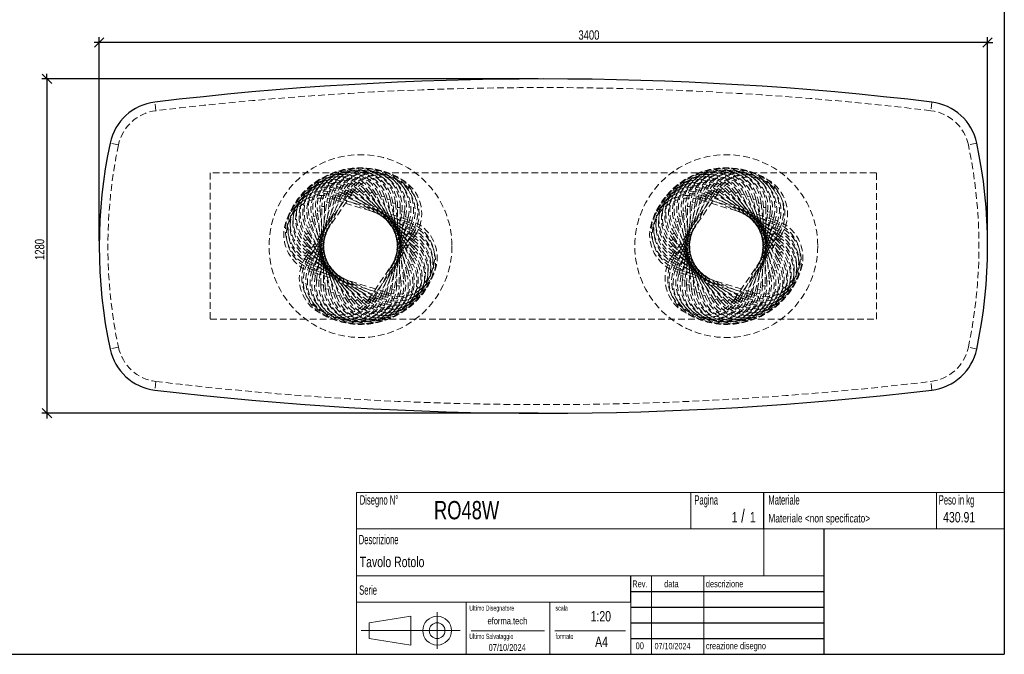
# Model space of a CAD drawing. Header units: millimetres. Extents: x 5 to 292, y 5 to 205.
# Tile 2 of 3: x 104 to 292, y 5 to 127. Entities that reach past the tile are written whole.
import ezdxf

# ---------------------------------------------------------------- set-up
doc = ezdxf.new("R2010")
doc.units = ezdxf.units.MM
doc.linetypes.add('HIDDEN', pattern=[1.905, 1.27, -0.635])
doc.layers.add('FORMAT', color=7, linetype='Continuous')
doc.styles.add('SLDTEXTSTYLE0', font='TXT', dxfattribs={"width": 0.605})
doc.styles.add('SLDTEXTSTYLE1', font='TXT', dxfattribs={"width": 0.75})
doc.dimstyles.new('SLDDIMSTYLE0', dxfattribs={"dimtxt": 1.8, "dimasz": 1.8, "dimexe": 0, "dimexo": 0.0625, "dimgap": 0.45, "dimtad": 1, "dimlfac": 20, "dimrnd": 1e-09, "dimzin": 12, "dimdsep": 46, "dimtxsty": 'SLDTEXTSTYLE1', "dimblk1": 'OBLIQUE', "dimblk2": 'OBLIQUE', "dimsah": 1, "dimcen": 0.09, "dimadec": 0, "dimazin": 3, "dimtfac": 1, "dimtmove": 0, "dimatfit": 0, "dimldrblk": 'OBLIQUE', "dimfxl": 0, "dimfrac": 2, "dimtolj": 1, "dimtzin": 12, "dimarcsym": 0})

# ---------------------------------------------------------------- blocks, each defined once
blk = doc.blocks.new('_Oblique')
at = {"color": 0, "linetype": 'ByBlock', "lineweight": -2}
blk.add_line((-0.5, -0.5), (0.5, 0.5), dxfattribs=at)
blk = doc.blocks.new('_D_1')
at = {"layer": 'FORMAT', "color": 7}
for p, q in [((202.8, 115.16), (107.8, 115.16)), ((108.8, 115.16), (108.8, 116.16)), ((108.8, 115.16), (108.8, 51.16)), ((202.8, 51.16), (107.8, 51.16)), ((108.8, 51.16), (108.8, 50.16))]:
    blk.add_line(p, q, dxfattribs=at)
at = {"layer": 'FORMAT', "color": 7, "xscale": 1.8, "yscale": 1.8}
for p, rotation in [((108.8, 115.16, 17.8), 270.0000000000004), ((108.8, 51.16, 17.8), 90.0000000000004)]:
    blk.add_blockref('_Oblique', p, dxfattribs=dict(at, rotation=rotation))
at = {"layer": 'FORMAT', "color": 7, "insert": (106.48, 80.5), "char_height": 1.8, "attachment_point": 1, "rotation": 90, "style": 'SLDTEXTSTYLE1'}
blk.add_mtext('1280', dxfattribs=at)
blk = doc.blocks.new('_D_2')
at = {"layer": 'FORMAT', "color": 7}
for p, q in [((118.8, 84.16), (118.8, 123.15)), ((288.8, 84.16), (288.8, 123.15)), ((118.8, 122.15), (117.8, 122.15)), ((288.8, 122.15), (118.8, 122.15)), ((288.8, 122.15), (289.8, 122.15))]:
    blk.add_line(p, q, dxfattribs=at)
at = {"layer": 'FORMAT', "color": 7, "xscale": 1.8, "yscale": 1.8}
blk.add_blockref('_Oblique', (118.8, 122.15, 17.8), dxfattribs=at)
at = {"layer": 'FORMAT', "color": 7, "xscale": 1.8, "yscale": 1.8, "rotation": 180.0000000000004}
blk.add_blockref('_Oblique', (288.8, 122.15, 17.8), dxfattribs=at)
at = {"layer": 'FORMAT', "color": 7, "insert": (210.5, 124.47), "char_height": 1.8, "attachment_point": 1, "style": 'SLDTEXTSTYLE1'}
blk.add_mtext('3400', dxfattribs=at)

msp = doc.modelspace()

# ---------------------------------------------------------------- linework, layer by layer
at = {"color": 7, "linetype": 'HIDDEN', "lineweight": 18}
for p, q in [((129.65471, 109.08255), (129.45845, 110.72083)), ((278.13874, 110.72083), (277.94248, 109.08255)), ((122.47956, 102.52411), (120.86546, 102.86642)), ((286.73173, 102.86642), (285.11763, 102.52411)), ((267.5486, 97.15775), (140.0486, 97.15775)), ((140.0486, 97.15775), (140.0486, 69.15775)), ((267.5486, 69.15775), (267.5486, 97.15775)), ((158.37987, 81.17027), (166.81112, 93.57648)), ((158.6829, 79.96828), (165.60913, 93.27344)), ((167.22466, 93.29543), (158.79341, 80.88923)), ((159.1241, 78.80986), (164.45071, 92.83224)), ((166.05263, 93.04257), (159.12641, 79.73741)), ((164.91812, 92.65469), (159.59151, 78.6323)), ((163.8191, 92.52282), (163.67291, 92.04467)), ((163.8191, 92.52282), (163.67291, 92.04467)), ((163.8191, 92.52282), (178.16367, 88.13724)), ((164.45071, 92.83224), (164.91812, 92.65469)), ((164.45071, 92.83224), (164.91812, 92.65469)), ((164.94573, 93.03982), (164.74476, 92.58199)), ((164.94573, 93.03982), (164.74476, 92.58199)), ((178.4797, 86.55278), (164.74476, 92.58199)), ((164.94573, 93.03982), (178.68067, 87.01061)), ((165.60913, 93.27344), (166.05263, 93.04257)), ((165.60913, 93.27344), (166.05263, 93.04257)), ((166.125, 93.42185), (165.87198, 92.9906)), ((166.125, 93.42185), (165.87198, 92.9906)), ((178.80968, 85.40009), (165.87198, 92.9906)), ((166.125, 93.42185), (179.0627, 85.83135)), ((166.81112, 93.57648), (167.22466, 93.29543)), ((166.81112, 93.57648), (167.22466, 93.29543)), ((167.34078, 93.66369), (167.03917, 93.26489)), ((167.34078, 93.66369), (167.03917, 93.26489)), ((179.00293, 84.21677), (167.03917, 93.26489)), ((167.34078, 93.66369), (179.30454, 84.61557)), ((168.57647, 93.76202), (168.2304, 93.40114)), ((168.57647, 93.76202), (168.2304, 93.40114)), ((179.0568, 83.01899), (168.2304, 93.40114)), ((168.57647, 93.76202), (179.40287, 83.37987)), ((169.81519, 93.71552), (169.42938, 93.39748)), ((169.81519, 93.71552), (169.42938, 93.39748)), ((178.97055, 81.82311), (169.42938, 93.39748)), ((169.81519, 93.71552), (179.35637, 82.14115)), ((171.04003, 93.52481), (170.61975, 93.25395)), ((171.04003, 93.52481), (170.61975, 93.25395)), ((178.74537, 80.64545), (170.61975, 93.25395)), ((171.04003, 93.52481), (179.16566, 80.91631)), ((172.23426, 93.1925), (171.78525, 92.97253)), ((172.23426, 93.1925), (171.78525, 92.97253)), ((178.38433, 79.50211), (171.78525, 92.97253)), ((172.23426, 93.1925), (178.83335, 79.72208)), ((173.38156, 92.72312), (172.90995, 92.55704)), ((173.38156, 92.72312), (172.90995, 92.55704)), ((177.89236, 78.4087), (172.90995, 92.55704)), ((173.38156, 92.72312), (178.36397, 78.57478)), ((228.37987, 81.17027), (236.81112, 93.57648)), ((228.6829, 79.96828), (235.60913, 93.27344)), ((237.22466, 93.29543), (228.79341, 80.88923)), ((229.1241, 78.80986), (234.45071, 92.83224)), ((236.05263, 93.04257), (229.12641, 79.73741)), ((234.91812, 92.65469), (229.59151, 78.6323)), ((233.8191, 92.52282), (233.67291, 92.04467)), ((233.8191, 92.52282), (233.67291, 92.04467)), ((233.8191, 92.52282), (248.16367, 88.13724)), ((234.45071, 92.83224), (234.91812, 92.65469)), ((234.45071, 92.83224), (234.91812, 92.65469)), ((234.94573, 93.03982), (234.74476, 92.58199)), ((234.94573, 93.03982), (234.74476, 92.58199)), ((248.4797, 86.55278), (234.74476, 92.58199)), ((234.94573, 93.03982), (248.68067, 87.01061)), ((235.60913, 93.27344), (236.05263, 93.04257)), ((235.60913, 93.27344), (236.05263, 93.04257)), ((236.125, 93.42185), (235.87198, 92.9906)), ((236.125, 93.42185), (235.87198, 92.9906)), ((248.80968, 85.40009), (235.87198, 92.9906)), ((236.125, 93.42185), (249.0627, 85.83135)), ((236.81112, 93.57648), (237.22466, 93.29543)), ((236.81112, 93.57648), (237.22466, 93.29543)), ((237.34078, 93.66369), (237.03917, 93.26489)), ((237.34078, 93.66369), (237.03917, 93.26489)), ((249.00293, 84.21677), (237.03917, 93.26489)), ((237.34078, 93.66369), (249.30454, 84.61557)), ((238.57647, 93.76202), (238.2304, 93.40114)), ((238.57647, 93.76202), (238.2304, 93.40114)), ((249.0568, 83.01899), (238.2304, 93.40114)), ((238.57647, 93.76202), (249.40287, 83.37987)), ((239.81519, 93.71552), (239.42938, 93.39748)), ((239.81519, 93.71552), (239.42938, 93.39748)), ((248.97055, 81.82311), (239.42938, 93.39748)), ((239.81519, 93.71552), (249.35637, 82.14115)), ((241.04003, 93.52481), (240.61975, 93.25395)), ((241.04003, 93.52481), (240.61975, 93.25395)), ((248.74537, 80.64545), (240.61975, 93.25395)), ((241.04003, 93.52481), (249.16566, 80.91631)), ((242.23426, 93.1925), (241.78525, 92.97253)), ((242.23426, 93.1925), (241.78525, 92.97253)), ((248.38433, 79.50211), (241.78525, 92.97253)), ((242.23426, 93.1925), (248.83335, 79.72208)), ((243.38156, 92.72312), (242.90995, 92.55704)), ((243.38156, 92.72312), (242.90995, 92.55704)), ((247.89236, 78.4087), (242.90995, 92.55704)), ((243.38156, 92.72312), (248.36397, 78.57478)), ((159.69744, 77.71082), (163.35167, 92.2589)), ((163.8366, 92.13709), (160.18238, 77.58901)), ((160.3951, 76.68618), (162.32703, 91.56125)), ((162.82286, 91.49685), (160.89093, 76.62178)), ((161.20753, 75.74993), (161.39078, 90.74881)), ((161.39078, 90.74881), (161.89075, 90.74271)), ((161.39078, 90.74881), (161.89075, 90.74271)), ((161.89075, 90.74271), (161.70749, 75.74383)), ((162.32703, 91.56125), (162.82286, 91.49685)), ((162.32703, 91.56125), (162.82286, 91.49685)), ((163.35167, 92.2589), (163.8366, 92.13709)), ((163.35167, 92.2589), (163.8366, 92.13709)), ((178.01748, 87.65909), (163.67291, 92.04467)), ((174.46626, 92.1231), (173.97849, 92.01318)), ((174.46626, 92.1231), (173.97849, 92.01318)), ((177.27618, 77.38016), (173.97849, 92.01318)), ((174.46626, 92.1231), (177.76395, 77.49008)), ((175.47355, 91.40062), (174.97629, 91.34836)), ((175.47355, 91.40062), (174.97629, 91.34836)), ((176.54421, 76.43053), (174.97629, 91.34836)), ((175.47355, 91.40062), (177.04147, 76.4828)), ((175.70645, 75.57279), (175.8897, 90.57167)), ((176.38966, 90.56556), (175.8897, 90.57167)), ((176.38966, 90.56556), (175.8897, 90.57167)), ((176.38966, 90.56556), (176.20641, 75.56668)), ((229.69744, 77.71082), (233.35167, 92.2589)), ((233.8366, 92.13709), (230.18238, 77.58901)), ((230.3951, 76.68618), (232.32703, 91.56125)), ((232.82286, 91.49685), (230.89093, 76.62178)), ((231.20753, 75.74993), (231.39078, 90.74881)), ((231.39078, 90.74881), (231.89075, 90.74271)), ((231.39078, 90.74881), (231.89075, 90.74271)), ((231.89075, 90.74271), (231.70749, 75.74383)), ((232.32703, 91.56125), (232.82286, 91.49685)), ((232.32703, 91.56125), (232.82286, 91.49685)), ((233.35167, 92.2589), (233.8366, 92.13709)), ((233.35167, 92.2589), (233.8366, 92.13709)), ((248.01748, 87.65909), (233.67291, 92.04467)), ((244.46626, 92.1231), (243.97849, 92.01318)), ((244.46626, 92.1231), (243.97849, 92.01318)), ((247.27618, 77.38016), (243.97849, 92.01318)), ((244.46626, 92.1231), (247.76395, 77.49008)), ((245.47355, 91.40062), (244.97629, 91.34836)), ((245.47355, 91.40062), (244.97629, 91.34836)), ((246.54421, 76.43053), (244.97629, 91.34836)), ((245.47355, 91.40062), (247.04147, 76.4828)), ((245.70645, 75.57279), (245.8897, 90.57167)), ((246.38966, 90.56556), (245.8897, 90.57167)), ((246.38966, 90.56556), (245.8897, 90.57167)), ((246.38966, 90.56556), (246.20641, 75.56668)), ((159.83324, 88.82541), (160.32101, 88.93533)), ((159.83324, 88.82541), (160.32101, 88.93533)), ((163.13093, 74.19239), (159.83324, 88.82541)), ((160.32101, 88.93533), (163.6187, 74.30231)), ((160.55572, 89.8327), (161.05298, 89.88496)), ((160.55572, 89.8327), (161.05298, 89.88496)), ((162.12365, 74.91487), (160.55572, 89.8327)), ((161.05298, 89.88496), (162.62091, 74.96713)), ((173.76059, 74.1784), (177.41481, 88.72648)), ((177.89975, 88.60467), (174.24552, 74.05659)), ((174.77433, 74.81864), (176.70626, 89.69371)), ((177.2021, 89.62931), (175.27016, 74.75425)), ((177.2021, 89.62931), (176.70626, 89.69371)), ((177.2021, 89.62931), (176.70626, 89.69371)), ((177.89975, 88.60467), (177.41481, 88.72648)), ((177.89975, 88.60467), (177.41481, 88.72648)), ((229.83324, 88.82541), (230.32101, 88.93533)), ((229.83324, 88.82541), (230.32101, 88.93533)), ((233.13093, 74.19239), (229.83324, 88.82541)), ((230.32101, 88.93533), (233.6187, 74.30231)), ((230.55572, 89.8327), (231.05298, 89.88496)), ((230.55572, 89.8327), (231.05298, 89.88496)), ((232.12365, 74.91487), (230.55572, 89.8327)), ((231.05298, 89.88496), (232.62091, 74.96713)), ((243.76059, 74.1784), (247.41481, 88.72648)), ((247.89975, 88.60467), (244.24552, 74.05659)), ((244.77433, 74.81864), (246.70626, 89.69371)), ((247.2021, 89.62931), (245.27016, 74.75425)), ((247.2021, 89.62931), (246.70626, 89.69371)), ((247.2021, 89.62931), (246.70626, 89.69371)), ((247.89975, 88.60467), (247.41481, 88.72648)), ((247.89975, 88.60467), (247.41481, 88.72648)), ((158.76385, 86.59341), (159.21286, 86.81338)), ((158.76385, 86.59341), (159.21286, 86.81338)), ((159.21286, 86.81338), (165.81195, 73.34297)), ((159.23322, 87.74071), (159.70483, 87.90679)), ((159.23322, 87.74071), (159.70483, 87.90679)), ((164.21563, 73.59237), (159.23322, 87.74071)), ((159.70483, 87.90679), (164.68725, 73.75845)), ((172.67907, 73.6608), (178.00568, 87.68319)), ((178.47309, 87.50564), (173.14649, 73.48325)), ((178.47309, 87.50564), (178.00568, 87.68319)), ((178.47309, 87.50564), (178.00568, 87.68319)), ((178.01748, 87.65909), (178.16367, 88.13724)), ((178.01748, 87.65909), (178.16367, 88.13724)), ((178.4797, 86.55278), (178.68067, 87.01061)), ((178.4797, 86.55278), (178.68067, 87.01061)), ((228.76385, 86.59341), (229.21286, 86.81338)), ((228.76385, 86.59341), (229.21286, 86.81338)), ((229.21286, 86.81338), (235.81195, 73.34297)), ((229.23322, 87.74071), (229.70483, 87.90679)), ((229.23322, 87.74071), (229.70483, 87.90679)), ((234.21563, 73.59237), (229.23322, 87.74071)), ((229.70483, 87.90679), (234.68725, 73.75845)), ((242.67907, 73.6608), (248.00568, 87.68319)), ((248.47309, 87.50564), (243.14649, 73.48325)), ((248.47309, 87.50564), (248.00568, 87.68319)), ((248.47309, 87.50564), (248.00568, 87.68319)), ((248.01748, 87.65909), (248.16367, 88.13724)), ((248.01748, 87.65909), (248.16367, 88.13724)), ((248.4797, 86.55278), (248.68067, 87.01061)), ((248.4797, 86.55278), (248.68067, 87.01061)), ((158.43153, 85.39918), (158.85182, 85.67004)), ((158.43153, 85.39918), (158.85182, 85.67004)), ((166.55716, 72.79069), (158.43153, 85.39918)), ((165.36293, 73.123), (158.76385, 86.59341)), ((158.85182, 85.67004), (166.97744, 73.06154)), ((170.37253, 73.02006), (178.80379, 85.42627)), ((179.21733, 85.14523), (170.78607, 72.73902)), ((171.54456, 73.27292), (178.47079, 86.57809)), ((178.91429, 86.34721), (171.98806, 73.04205)), ((178.91429, 86.34721), (178.47079, 86.57809)), ((178.91429, 86.34721), (178.47079, 86.57809)), ((179.21733, 85.14523), (178.80379, 85.42627)), ((179.21733, 85.14523), (178.80379, 85.42627)), ((178.80968, 85.40009), (179.0627, 85.83135)), ((178.80968, 85.40009), (179.0627, 85.83135)), ((228.43153, 85.39918), (228.85182, 85.67004)), ((228.43153, 85.39918), (228.85182, 85.67004)), ((236.55716, 72.79069), (228.43153, 85.39918)), ((235.36293, 73.123), (228.76385, 86.59341)), ((228.85182, 85.67004), (236.97744, 73.06154)), ((240.37253, 73.02006), (248.80379, 85.42627)), ((249.21733, 85.14523), (240.78607, 72.73902)), ((241.54456, 73.27292), (248.47079, 86.57809)), ((248.91429, 86.34721), (241.98806, 73.04205)), ((248.91429, 86.34721), (248.47079, 86.57809)), ((248.91429, 86.34721), (248.47079, 86.57809)), ((249.21733, 85.14523), (248.80379, 85.42627)), ((249.21733, 85.14523), (248.80379, 85.42627)), ((248.80968, 85.40009), (249.0627, 85.83135)), ((248.80968, 85.40009), (249.0627, 85.83135)), ((158.19432, 82.93562), (158.54039, 83.2965)), ((158.19432, 82.93562), (158.54039, 83.2965)), ((169.02072, 72.55347), (158.19432, 82.93562)), ((158.24082, 84.17434), (158.62664, 84.49238)), ((158.24082, 84.17434), (158.62664, 84.49238)), ((167.782, 72.59998), (158.24082, 84.17434)), ((158.54039, 83.2965), (169.3668, 72.91435)), ((158.62664, 84.49238), (168.16781, 72.91801)), ((179.00293, 84.21677), (179.30454, 84.61557)), ((179.00293, 84.21677), (179.30454, 84.61557)), ((179.0568, 83.01899), (179.40287, 83.37987)), ((179.0568, 83.01899), (179.40287, 83.37987)), ((228.19432, 82.93562), (228.54039, 83.2965)), ((228.19432, 82.93562), (228.54039, 83.2965)), ((239.02072, 72.55347), (228.19432, 82.93562)), ((228.24082, 84.17434), (228.62664, 84.49238)), ((228.24082, 84.17434), (228.62664, 84.49238)), ((237.782, 72.59998), (228.24082, 84.17434)), ((228.54039, 83.2965), (239.3668, 72.91435)), ((228.62664, 84.49238), (238.16781, 72.91801)), ((249.00293, 84.21677), (249.30454, 84.61557)), ((249.00293, 84.21677), (249.30454, 84.61557)), ((249.0568, 83.01899), (249.40287, 83.37987)), ((249.0568, 83.01899), (249.40287, 83.37987)), ((158.29266, 81.69993), (158.59426, 82.09872)), ((158.29266, 81.69993), (158.59426, 82.09872)), ((170.25642, 72.65181), (158.29266, 81.69993)), ((158.79341, 80.88923), (158.37987, 81.17027)), ((158.79341, 80.88923), (158.37987, 81.17027)), ((158.59426, 82.09872), (170.55802, 73.0506)), ((178.97055, 81.82311), (179.35637, 82.14115)), ((178.97055, 81.82311), (179.35637, 82.14115)), ((228.29266, 81.69993), (228.59426, 82.09872)), ((228.29266, 81.69993), (228.59426, 82.09872)), ((240.25642, 72.65181), (228.29266, 81.69993)), ((228.79341, 80.88923), (228.37987, 81.17027)), ((228.79341, 80.88923), (228.37987, 81.17027)), ((228.59426, 82.09872), (240.55802, 73.0506)), ((248.97055, 81.82311), (249.35637, 82.14115)), ((248.97055, 81.82311), (249.35637, 82.14115)), ((158.53449, 80.48415), (158.78751, 80.9154)), ((158.53449, 80.48415), (158.78751, 80.9154)), ((171.4722, 72.89364), (158.53449, 80.48415)), ((159.12641, 79.73741), (158.6829, 79.96828)), ((159.12641, 79.73741), (158.6829, 79.96828)), ((158.78751, 80.9154), (171.72521, 73.3249)), ((158.91652, 79.30489), (159.11749, 79.76272)), ((158.91652, 79.30489), (159.11749, 79.76272)), ((172.65146, 73.27567), (158.91652, 79.30489)), ((159.11749, 79.76272), (172.85243, 73.7335)), ((178.38433, 79.50211), (178.83335, 79.72208)), ((178.38433, 79.50211), (178.83335, 79.72208)), ((178.74537, 80.64545), (179.16566, 80.91631)), ((178.74537, 80.64545), (179.16566, 80.91631)), ((228.53449, 80.48415), (228.78751, 80.9154)), ((228.53449, 80.48415), (228.78751, 80.9154)), ((241.4722, 72.89364), (228.53449, 80.48415)), ((229.12641, 79.73741), (228.6829, 79.96828)), ((229.12641, 79.73741), (228.6829, 79.96828)), ((228.78751, 80.9154), (241.72521, 73.3249)), ((228.91652, 79.30489), (229.11749, 79.76272)), ((228.91652, 79.30489), (229.11749, 79.76272)), ((242.65146, 73.27567), (228.91652, 79.30489)), ((229.11749, 79.76272), (242.85243, 73.7335)), ((248.38433, 79.50211), (248.83335, 79.72208)), ((248.38433, 79.50211), (248.83335, 79.72208)), ((248.74537, 80.64545), (249.16566, 80.91631)), ((248.74537, 80.64545), (249.16566, 80.91631)), ((159.59151, 78.6323), (159.1241, 78.80986)), ((159.59151, 78.6323), (159.1241, 78.80986)), ((159.43352, 78.17825), (159.57971, 78.6564)), ((159.43352, 78.17825), (159.57971, 78.6564)), ((173.77809, 73.79267), (159.43352, 78.17825)), ((159.57971, 78.6564), (173.92428, 74.27083)), ((160.18238, 77.58901), (159.69744, 77.71082)), ((160.18238, 77.58901), (159.69744, 77.71082)), ((177.27618, 77.38016), (177.76395, 77.49008)), ((177.27618, 77.38016), (177.76395, 77.49008)), ((177.89236, 78.4087), (178.36397, 78.57478)), ((177.89236, 78.4087), (178.36397, 78.57478)), ((229.59151, 78.6323), (229.1241, 78.80986)), ((229.59151, 78.6323), (229.1241, 78.80986)), ((229.43352, 78.17825), (229.57971, 78.6564)), ((229.43352, 78.17825), (229.57971, 78.6564)), ((243.77809, 73.79267), (229.43352, 78.17825)), ((229.57971, 78.6564), (243.92428, 74.27083)), ((230.18238, 77.58901), (229.69744, 77.71082)), ((230.18238, 77.58901), (229.69744, 77.71082)), ((247.27618, 77.38016), (247.76395, 77.49008)), ((247.27618, 77.38016), (247.76395, 77.49008)), ((247.89236, 78.4087), (248.36397, 78.57478)), ((247.89236, 78.4087), (248.36397, 78.57478)), ((160.89093, 76.62178), (160.3951, 76.68618)), ((160.89093, 76.62178), (160.3951, 76.68618)), ((161.70749, 75.74383), (161.20753, 75.74993)), ((161.70749, 75.74383), (161.20753, 75.74993)), ((175.70645, 75.57279), (176.20641, 75.56668)), ((175.70645, 75.57279), (176.20641, 75.56668)), ((176.54421, 76.43053), (177.04147, 76.4828)), ((176.54421, 76.43053), (177.04147, 76.4828)), ((230.89093, 76.62178), (230.3951, 76.68618)), ((230.89093, 76.62178), (230.3951, 76.68618)), ((231.70749, 75.74383), (231.20753, 75.74993)), ((231.70749, 75.74383), (231.20753, 75.74993)), ((245.70645, 75.57279), (246.20641, 75.56668)), ((245.70645, 75.57279), (246.20641, 75.56668)), ((246.54421, 76.43053), (247.04147, 76.4828)), ((246.54421, 76.43053), (247.04147, 76.4828)), ((162.62091, 74.96713), (162.12365, 74.91487)), ((162.62091, 74.96713), (162.12365, 74.91487)), ((163.6187, 74.30231), (163.13093, 74.19239)), ((163.6187, 74.30231), (163.13093, 74.19239)), ((164.68725, 73.75845), (164.21563, 73.59237)), ((164.68725, 73.75845), (164.21563, 73.59237)), ((172.85243, 73.7335), (172.65146, 73.27567)), ((172.85243, 73.7335), (172.65146, 73.27567)), ((172.67907, 73.6608), (173.14649, 73.48325)), ((172.67907, 73.6608), (173.14649, 73.48325)), ((173.76059, 74.1784), (174.24552, 74.05659)), ((173.76059, 74.1784), (174.24552, 74.05659)), ((173.92428, 74.27083), (173.77809, 73.79267)), ((173.92428, 74.27083), (173.77809, 73.79267)), ((174.77433, 74.81864), (175.27016, 74.75425)), ((174.77433, 74.81864), (175.27016, 74.75425)), ((232.62091, 74.96713), (232.12365, 74.91487)), ((232.62091, 74.96713), (232.12365, 74.91487)), ((233.6187, 74.30231), (233.13093, 74.19239)), ((233.6187, 74.30231), (233.13093, 74.19239)), ((234.68725, 73.75845), (234.21563, 73.59237)), ((234.68725, 73.75845), (234.21563, 73.59237)), ((242.85243, 73.7335), (242.65146, 73.27567)), ((242.85243, 73.7335), (242.65146, 73.27567)), ((242.67907, 73.6608), (243.14649, 73.48325)), ((242.67907, 73.6608), (243.14649, 73.48325)), ((243.76059, 74.1784), (244.24552, 74.05659)), ((243.76059, 74.1784), (244.24552, 74.05659)), ((243.92428, 74.27083), (243.77809, 73.79267)), ((243.92428, 74.27083), (243.77809, 73.79267)), ((244.77433, 74.81864), (245.27016, 74.75425)), ((244.77433, 74.81864), (245.27016, 74.75425)), ((165.81195, 73.34297), (165.36293, 73.123)), ((165.81195, 73.34297), (165.36293, 73.123)), ((166.97744, 73.06154), (166.55716, 72.79069)), ((166.97744, 73.06154), (166.55716, 72.79069)), ((168.16781, 72.91801), (167.782, 72.59998)), ((168.16781, 72.91801), (167.782, 72.59998)), ((169.3668, 72.91435), (169.02072, 72.55347)), ((169.3668, 72.91435), (169.02072, 72.55347)), ((170.55802, 73.0506), (170.25642, 72.65181)), ((170.55802, 73.0506), (170.25642, 72.65181)), ((170.37253, 73.02006), (170.78607, 72.73902)), ((170.37253, 73.02006), (170.78607, 72.73902)), ((171.72521, 73.3249), (171.4722, 72.89364)), ((171.72521, 73.3249), (171.4722, 72.89364)), ((171.54456, 73.27292), (171.98806, 73.04205)), ((171.54456, 73.27292), (171.98806, 73.04205)), ((235.81195, 73.34297), (235.36293, 73.123)), ((235.81195, 73.34297), (235.36293, 73.123)), ((236.97744, 73.06154), (236.55716, 72.79069)), ((236.97744, 73.06154), (236.55716, 72.79069)), ((238.16781, 72.91801), (237.782, 72.59998)), ((238.16781, 72.91801), (237.782, 72.59998)), ((239.3668, 72.91435), (239.02072, 72.55347)), ((239.3668, 72.91435), (239.02072, 72.55347)), ((240.55802, 73.0506), (240.25642, 72.65181)), ((240.55802, 73.0506), (240.25642, 72.65181)), ((240.37253, 73.02006), (240.78607, 72.73902)), ((240.37253, 73.02006), (240.78607, 72.73902)), ((241.72521, 73.3249), (241.4722, 72.89364)), ((241.72521, 73.3249), (241.4722, 72.89364)), ((241.54456, 73.27292), (241.98806, 73.04205)), ((241.54456, 73.27292), (241.98806, 73.04205)), ((140.0486, 69.15775), (267.5486, 69.15775)), ((122.47956, 63.79138), (120.86546, 63.44907)), ((286.73173, 63.44907), (285.11763, 63.79138)), ((129.65471, 57.23295), (129.45845, 55.59466)), ((278.13874, 55.59466), (277.94248, 57.23295))]:
    msp.add_line(p, q, dxfattribs=at)
for centre in [(168.7986, 83.15775), (238.7986, 83.15775)]:
    msp.add_circle(centre, 17.5, dxfattribs=at)
at = {"color": 7, "linetype": 'Continuous', "lineweight": 25}
for centre, radius, start, end in [((203.7986, -509.84225), 625, 83.16882486, 96.83117514), ((130.64789, 100.79182), 10, 96.8311751, 168.0264734), ((276.9493, 100.79182), 10, 11.9735266, 83.1688249), ((213.7986, 83.15775), 95, 168.0264734, 191.9735266), ((193.7986, 83.15775), 95, 348.0264734, 11.9735266), ((130.64789, 65.52367), 10, 191.9735266, 263.1688249), ((276.9493, 65.52367), 10, 276.8311751, 348.0264734), ((203.7986, 676.15775), 625, 263.16882486, 276.83117514)]:
    msp.add_arc(centre, radius, start, end, dxfattribs=at)
at = {"color": 7, "linetype": 'HIDDEN', "lineweight": 18}
for centre, radius, start, end in [((203.7986, -509.84225), 623.35, 83.16882486, 96.83117514), ((130.64789, 100.79182), 8.35, 96.8311751, 168.0264734), ((276.9493, 100.79182), 8.35, 11.9735266, 83.1688249), ((213.7986, 83.15775), 93.35, 168.0264734, 191.9735266), ((193.7986, 83.15775), 93.35, 348.0264734, 11.9735266), ((168.01463, 90.61666), 7.5, 6, 186), ((168.89022, 90.65719), 7.5, 359.3, 179.3), ((169.76456, 90.59528), 7.5, 352.6, 172.6), ((238.01463, 90.61666), 7.5, 6, 186), ((238.89022, 90.65719), 7.5, 359.3, 179.3), ((239.76456, 90.59528), 7.5, 352.6, 172.6), ((164.02801, 88.94493), 7.5, 39.5, 219.5), ((164.73578, 89.462), 7.5, 32.8, 212.8), ((164.73578, 89.462), 7, 32.8, 212.8), ((164.73578, 89.462), 7, 32.8, 212.8), ((165.49905, 89.89295), 7.5, 26.1, 206.1), ((165.49905, 89.89295), 7, 26.1, 206.1), ((165.49905, 89.89295), 7, 26.1, 206.1), ((166.30739, 90.23192), 7.5, 19.4, 199.4), ((166.30739, 90.23192), 7, 19.4, 199.4), ((166.30739, 90.23192), 7, 19.4, 199.4), ((167.14975, 90.47426), 7.5, 12.7, 192.7), ((167.14975, 90.47426), 7, 12.7, 192.7), ((167.14975, 90.47426), 7, 12.7, 192.7), ((168.01463, 90.61666), 7, 6, 186), ((168.01463, 90.61666), 7, 6, 186), ((168.89022, 90.65719), 7, 359.3, 179.3), ((168.89022, 90.65719), 7, 359.3, 179.3), ((169.76456, 90.59528), 7, 352.6, 172.6), ((169.76456, 90.59528), 7, 352.6, 172.6), ((170.62571, 90.43179), 7.5, 345.9, 165.9), ((170.62571, 90.43179), 7, 345.9, 165.9), ((170.62571, 90.43179), 7, 345.9, 165.9), ((171.4619, 90.16894), 7.5, 339.2, 159.2), ((171.4619, 90.16894), 7, 339.2, 159.2), ((171.4619, 90.16894), 7, 339.2, 159.2), ((172.26171, 89.81033), 7.5, 332.5, 152.5), ((172.26171, 89.81033), 7, 332.5, 152.5), ((172.26171, 89.81033), 7, 332.5, 152.5), ((173.01422, 89.36085), 7.5, 325.8, 145.8), ((173.01422, 89.36085), 7, 325.8, 145.8), ((173.01422, 89.36085), 7, 325.8, 145.8), ((234.02801, 88.94493), 7.5, 39.5, 219.5), ((234.73578, 89.462), 7.5, 32.8, 212.8), ((234.73578, 89.462), 7, 32.8, 212.8), ((234.73578, 89.462), 7, 32.8, 212.8), ((235.49905, 89.89295), 7.5, 26.1, 206.1), ((235.49905, 89.89295), 7, 26.1, 206.1), ((235.49905, 89.89295), 7, 26.1, 206.1), ((236.30739, 90.23192), 7.5, 19.4, 199.4), ((236.30739, 90.23192), 7, 19.4, 199.4), ((236.30739, 90.23192), 7, 19.4, 199.4), ((237.14975, 90.47426), 7.5, 12.7, 192.7), ((237.14975, 90.47426), 7, 12.7, 192.7), ((237.14975, 90.47426), 7, 12.7, 192.7), ((238.01463, 90.61666), 7, 6, 186), ((238.01463, 90.61666), 7, 6, 186), ((238.89022, 90.65719), 7, 359.3, 179.3), ((238.89022, 90.65719), 7, 359.3, 179.3), ((239.76456, 90.59528), 7, 352.6, 172.6), ((239.76456, 90.59528), 7, 352.6, 172.6), ((240.62571, 90.43179), 7.5, 345.9, 165.9), ((240.62571, 90.43179), 7, 345.9, 165.9), ((240.62571, 90.43179), 7, 345.9, 165.9), ((241.4619, 90.16894), 7.5, 339.2, 159.2), ((241.4619, 90.16894), 7, 339.2, 159.2), ((241.4619, 90.16894), 7, 339.2, 159.2), ((242.26171, 89.81033), 7.5, 332.5, 152.5), ((242.26171, 89.81033), 7, 332.5, 152.5), ((242.26171, 89.81033), 7, 332.5, 152.5), ((243.01422, 89.36085), 7.5, 325.8, 145.8), ((243.01422, 89.36085), 7, 325.8, 145.8), ((243.01422, 89.36085), 7, 325.8, 145.8), ((162.32974, 86.953), 7.5, 59.6, 239.6), ((162.81672, 87.68181), 7.5, 52.9, 232.9), ((162.81672, 87.68181), 7, 52.9, 232.9), ((162.81672, 87.68181), 7, 52.9, 232.9), ((163.38539, 88.34882), 7.5, 46.2, 226.2), ((163.38539, 88.34882), 7, 46.2, 226.2), ((163.38539, 88.34882), 7, 46.2, 226.2), ((164.02801, 88.94493), 7, 39.5, 219.5), ((164.02801, 88.94493), 7, 39.5, 219.5), ((232.32974, 86.953), 7.5, 59.6, 239.6), ((232.81672, 87.68181), 7.5, 52.9, 232.9), ((232.81672, 87.68181), 7, 52.9, 232.9), ((232.81672, 87.68181), 7, 52.9, 232.9), ((233.38539, 88.34882), 7.5, 46.2, 226.2), ((233.38539, 88.34882), 7, 46.2, 226.2), ((233.38539, 88.34882), 7, 46.2, 226.2), ((234.02801, 88.94493), 7, 39.5, 219.5), ((234.02801, 88.94493), 7, 39.5, 219.5), ((161.62631, 85.35053), 7.5, 73, 253), ((161.93113, 86.17235), 7.5, 66.3, 246.3), ((161.62631, 85.35053), 7, 73, 253), ((161.62631, 85.35053), 7, 73, 253), ((161.93113, 86.17235), 7, 66.3, 246.3), ((161.93113, 86.17235), 7, 66.3, 246.3), ((162.32974, 86.953), 7, 59.6, 239.6), ((162.32974, 86.953), 7, 59.6, 239.6), ((231.62631, 85.35053), 7.5, 73, 253), ((231.93113, 86.17235), 7.5, 66.3, 246.3), ((231.62631, 85.35053), 7, 73, 253), ((231.62631, 85.35053), 7, 73, 253), ((231.93113, 86.17235), 7, 66.3, 246.3), ((231.93113, 86.17235), 7, 66.3, 246.3), ((232.32974, 86.953), 7, 59.6, 239.6), ((232.32974, 86.953), 7, 59.6, 239.6), ((175.66607, 80.14314), 7.5, 246.3, 66.3), ((175.97088, 80.96496), 7.5, 253, 73), ((175.97088, 80.96496), 7, 253, 73), ((175.97088, 80.96496), 7, 253, 73), ((245.66607, 80.14314), 7.5, 246.3, 66.3), ((245.97088, 80.96496), 7.5, 253, 73), ((245.97088, 80.96496), 7, 253, 73), ((245.97088, 80.96496), 7, 253, 73), ((175.26745, 79.36249), 7.5, 239.6, 59.6), ((175.26745, 79.36249), 7, 239.6, 59.6), ((175.26745, 79.36249), 7, 239.6, 59.6), ((175.66607, 80.14314), 7, 246.3, 66.3), ((175.66607, 80.14314), 7, 246.3, 66.3), ((245.26745, 79.36249), 7.5, 239.6, 59.6), ((245.26745, 79.36249), 7, 239.6, 59.6), ((245.26745, 79.36249), 7, 239.6, 59.6), ((245.66607, 80.14314), 7, 246.3, 66.3), ((245.66607, 80.14314), 7, 246.3, 66.3), ((174.2118, 77.96667), 7.5, 226.2, 46.2), ((174.2118, 77.96667), 7, 226.2, 46.2), ((174.2118, 77.96667), 7, 226.2, 46.2), ((174.78048, 78.63369), 7.5, 232.9, 52.9), ((174.78048, 78.63369), 7, 232.9, 52.9), ((174.78048, 78.63369), 7, 232.9, 52.9), ((244.2118, 77.96667), 7.5, 226.2, 46.2), ((244.2118, 77.96667), 7, 226.2, 46.2), ((244.2118, 77.96667), 7, 226.2, 46.2), ((244.78048, 78.63369), 7.5, 232.9, 52.9), ((244.78048, 78.63369), 7, 232.9, 52.9), ((244.78048, 78.63369), 7, 232.9, 52.9), ((164.58297, 76.95464), 7.5, 145.8, 325.8), ((173.56918, 77.37056), 7.5, 219.5, 39.5), ((173.56918, 77.37056), 7, 219.5, 39.5), ((173.56918, 77.37056), 7, 219.5, 39.5), ((234.58297, 76.95464), 7.5, 145.8, 325.8), ((243.56918, 77.37056), 7.5, 219.5, 39.5), ((243.56918, 77.37056), 7, 219.5, 39.5), ((243.56918, 77.37056), 7, 219.5, 39.5), ((164.58297, 76.95464), 7, 145.8, 325.8), ((164.58297, 76.95464), 7, 145.8, 325.8), ((165.33548, 76.50517), 7.5, 152.5, 332.5), ((165.33548, 76.50517), 7, 152.5, 332.5), ((165.33548, 76.50517), 7, 152.5, 332.5), ((172.09814, 76.42254), 7.5, 206.1, 26.1), ((172.09814, 76.42254), 7, 206.1, 26.1), ((172.09814, 76.42254), 7, 206.1, 26.1), ((172.86141, 76.8535), 7.5, 212.8, 32.8), ((172.86141, 76.8535), 7, 212.8, 32.8), ((172.86141, 76.8535), 7, 212.8, 32.8), ((234.58297, 76.95464), 7, 145.8, 325.8), ((234.58297, 76.95464), 7, 145.8, 325.8), ((235.33548, 76.50517), 7.5, 152.5, 332.5), ((235.33548, 76.50517), 7, 152.5, 332.5), ((235.33548, 76.50517), 7, 152.5, 332.5), ((242.09814, 76.42254), 7.5, 206.1, 26.1), ((242.09814, 76.42254), 7, 206.1, 26.1), ((242.09814, 76.42254), 7, 206.1, 26.1), ((242.86141, 76.8535), 7.5, 212.8, 32.8), ((242.86141, 76.8535), 7, 212.8, 32.8), ((242.86141, 76.8535), 7, 212.8, 32.8), ((166.13529, 76.14655), 7.5, 159.2, 339.2), ((166.13529, 76.14655), 7, 159.2, 339.2), ((166.13529, 76.14655), 7, 159.2, 339.2), ((166.97148, 75.88371), 7.5, 165.9, 345.9), ((166.97148, 75.88371), 7, 165.9, 345.9), ((166.97148, 75.88371), 7, 165.9, 345.9), ((170.44744, 75.84124), 7.5, 192.7, 12.7), ((170.44744, 75.84124), 7, 192.7, 12.7), ((170.44744, 75.84124), 7, 192.7, 12.7), ((171.2898, 76.08358), 7.5, 199.4, 19.4), ((171.2898, 76.08358), 7, 199.4, 19.4), ((171.2898, 76.08358), 7, 199.4, 19.4), ((236.13529, 76.14655), 7.5, 159.2, 339.2), ((236.13529, 76.14655), 7, 159.2, 339.2), ((236.13529, 76.14655), 7, 159.2, 339.2), ((236.97148, 75.88371), 7.5, 165.9, 345.9), ((236.97148, 75.88371), 7, 165.9, 345.9), ((236.97148, 75.88371), 7, 165.9, 345.9), ((240.44744, 75.84124), 7.5, 192.7, 12.7), ((240.44744, 75.84124), 7, 192.7, 12.7), ((240.44744, 75.84124), 7, 192.7, 12.7), ((241.2898, 76.08358), 7.5, 199.4, 19.4), ((241.2898, 76.08358), 7, 199.4, 19.4), ((241.2898, 76.08358), 7, 199.4, 19.4), ((167.83263, 75.72021), 7.5, 172.6, 352.6), ((167.83263, 75.72021), 7, 172.6, 352.6), ((167.83263, 75.72021), 7, 172.6, 352.6), ((168.70697, 75.65831), 7.5, 179.3, 359.3), ((168.70697, 75.65831), 7, 179.3, 359.3), ((168.70697, 75.65831), 7, 179.3, 359.3), ((169.58256, 75.69883), 7.5, 186, 6), ((169.58256, 75.69883), 7, 186, 6), ((169.58256, 75.69883), 7, 186, 6), ((237.83263, 75.72021), 7.5, 172.6, 352.6), ((237.83263, 75.72021), 7, 172.6, 352.6), ((237.83263, 75.72021), 7, 172.6, 352.6), ((238.70697, 75.65831), 7.5, 179.3, 359.3), ((238.70697, 75.65831), 7, 179.3, 359.3), ((238.70697, 75.65831), 7, 179.3, 359.3), ((239.58256, 75.69883), 7.5, 186, 6), ((239.58256, 75.69883), 7, 186, 6), ((239.58256, 75.69883), 7, 186, 6), ((130.64789, 65.52367), 8.35, 191.9735266, 263.1688249), ((276.9493, 65.52367), 8.35, 276.8311751, 348.0264734), ((203.7986, 676.15775), 623.35, 263.16882486, 276.83117514)]:
    msp.add_arc(centre, radius, start, end, dxfattribs=at)
at = {"layer": 'FORMAT', "color": 251, "true_color": 0x484848}
for p in [(292, 205), (5, 5)]:
    msp.add_line(p, (292, 5), dxfattribs=at)
at = {"layer": 'FORMAT', "color": 251, "lineweight": 18, "true_color": 0x484848}
for p, q in [((292, 36), (168, 36)), ((168, 36), (168, 5)), ((232, 36), (232, 29)), ((279, 36), (279, 29)), ((168, 29), (292, 29)), ((168, 20), (246, 20)), ((224.5, 20), (224.5, 5)), ((234.5, 20), (234.5, 5)), ((246, 20), (257.5, 20)), ((168, 15), (220.5, 15)), ((189, 15), (189, 5)), ((205, 15), (205, 5)), ((220.5, 15), (220.5, 5)), ((170.45232, 11.02842), (178.45232, 12.27842)), ((178.45232, 12.27842), (178.45232, 6.77842)), ((183.46023, 13.04077), (183.46023, 6.06051)), ((187.88291, 9.52842), (168.89345, 9.52842)), ((170.45232, 8.02842), (170.45232, 11.02842)), ((190, 9.5), (204, 9.5)), ((206, 9.5), (219.5, 9.5)), ((178.45232, 6.77842), (170.45232, 8.02842))]:
    msp.add_line(p, q, dxfattribs=at)
at = {"layer": 'FORMAT', "color": 7}
for p, q in [((246, 29), (246, 36)), ((257.5, 20), (257.5, 29)), ((220.5, 15), (220.5, 20)), ((257.5, 5), (257.5, 20)), ((220.5, 17), (257.5, 17)), ((220.5, 14), (257.5, 14)), ((220.5, 11), (257.5, 11)), ((220.5, 8), (257.5, 8)), ((220.5, 5), (257.5, 5))]:
    msp.add_line(p, q, dxfattribs=at)
at = {"layer": 'FORMAT', "color": 7, "lineweight": 18}
msp.add_line((246, 29), (246, 20), dxfattribs=at)
at = {"layer": 'FORMAT', "color": 251, "lineweight": 18, "true_color": 0x484848}
for radius in [2.75, 1.5]:
    msp.add_circle((183.46023, 9.52842), radius, dxfattribs=at)

# ---------------------------------------------------------------- texts
at = {"color": 18, "linetype": 'Continuous', "lineweight": 0, "true_color": 0x060606, "insert": (280.29073, 32.24796), "char_height": 2, "attachment_point": 1, "style": 'SLDTEXTSTYLE1'}
msp.add_mtext('430.91', dxfattribs=at)
at = {"layer": 'FORMAT', "color": 18, "true_color": 0x060606}
for s, insert, char_height, attachment_point, style in [('Disegno N°', (168.65209, 35.46055), 1.8, 1, 'SLDTEXTSTYLE0'), ('RO48W', (182.85785, 34.35127), 3.5, 1, 'SLDTEXTSTYLE1'), ('Pagina', (232.68578, 35.4642), 1.8, 1, 'SLDTEXTSTYLE0'), ('Materiale', (246.84637, 35.4642), 1.8, 1, 'SLDTEXTSTYLE0'), ('Peso in kg', (279.45834, 35.4642), 1.8, 1, 'SLDTEXTSTYLE0'), ('1', (239.82456, 32.24796), 2, 1, 'SLDTEXTSTYLE1'), ('/', (241.64155, 32.74597), 2.5, 1, 'SLDTEXTSTYLE1'), ('1', (243.32047, 32.24796), 2, 1, 'SLDTEXTSTYLE1'), ('Materiale <non specificato>', (246.84637, 31.8349), 1.5875, 1, 'SLDTEXTSTYLE1'), ('Descrizione', (168.45959, 27.87301), 1.8, 1, 'SLDTEXTSTYLE0'), ('Tavolo Rotolo', (168.65209, 23.69153), 2, 1, 'SLDTEXTSTYLE1'), ('Rev.', (220.80434, 19.14061), 1.3, 1, 'SLDTEXTSTYLE1'), ('data', (226.90583, 19.14061), 1.3, 1, 'SLDTEXTSTYLE1'), ('descrizione', (234.88928, 19.14061), 1.3, 1, 'SLDTEXTSTYLE1'), ('Serie', (168.54671, 18.20074), 1.8, 1, 'SLDTEXTSTYLE0'), ('Ultimo Disegnatore', (189.61829, 14.3444), 1, 1, 'SLDTEXTSTYLE0'), ('scala', (206.10636, 14.3444), 1, 1, 'SLDTEXTSTYLE0'), ('1:20', (212.8317, 13.28812), 2, 1, 'SLDTEXTSTYLE1'), ('Ultimo Salvataggio', (189.61829, 8.93841), 1, 1, 'SLDTEXTSTYLE0'), ('formato', (206.10636, 8.93841), 1, 1, 'SLDTEXTSTYLE0'), ('A4', (213.69281, 8.39825), 2, 1, 'SLDTEXTSTYLE1'), ('07/10/2024', (196.86819, 6.95548), 1.3, 2, 'SLDTEXTSTYLE1'), ('00', (221.45534, 7.2775), 1.3, 1, 'SLDTEXTSTYLE1'), ('07/10/2024', (225.06555, 7.1779), 1.2, 1, 'SLDTEXTSTYLE1'), ('creazione disegno', (234.88928, 7.2775), 1.3, 1, 'SLDTEXTSTYLE1')]:
    msp.add_mtext(s, dxfattribs=dict(at, insert=insert, char_height=char_height, attachment_point=attachment_point, style=style))
at = {"layer": 'FORMAT', "color": 18, "true_color": 0x020202, "insert": (196.90354, 12.06285), "char_height": 1.3229167, "attachment_point": 2, "style": 'SLDTEXTSTYLE1'}
msp.add_mtext('eforma.tech', dxfattribs=at)

# ---------------------------------------------------------------- dimensions: what is measured, and where the dimension line sits
at = {"layer": 'FORMAT', "color": 7}
for base, p1, p2, angle, picture, middle in [((118.7986, 122.15026), (288.7986, 83.15775), (118.7986, 83.15775), 0, '_D_2', (213.15669, 122.15026)), ((108.7986, 51.15775), (203.7986, 115.15775), (203.7986, 51.15775), 90, '_D_1', (108.7986, 83.15794))]:
    dim = msp.add_linear_dim(base=base, p1=p1, p2=p2, angle=angle, dimstyle='SLDDIMSTYLE0', dxfattribs=at)
    dim.commit()
    dim.dimension.update_dxf_attribs({"geometry": picture, "text_midpoint": middle, "dimtype": 160})

doc.saveas('drawing.dxf')
